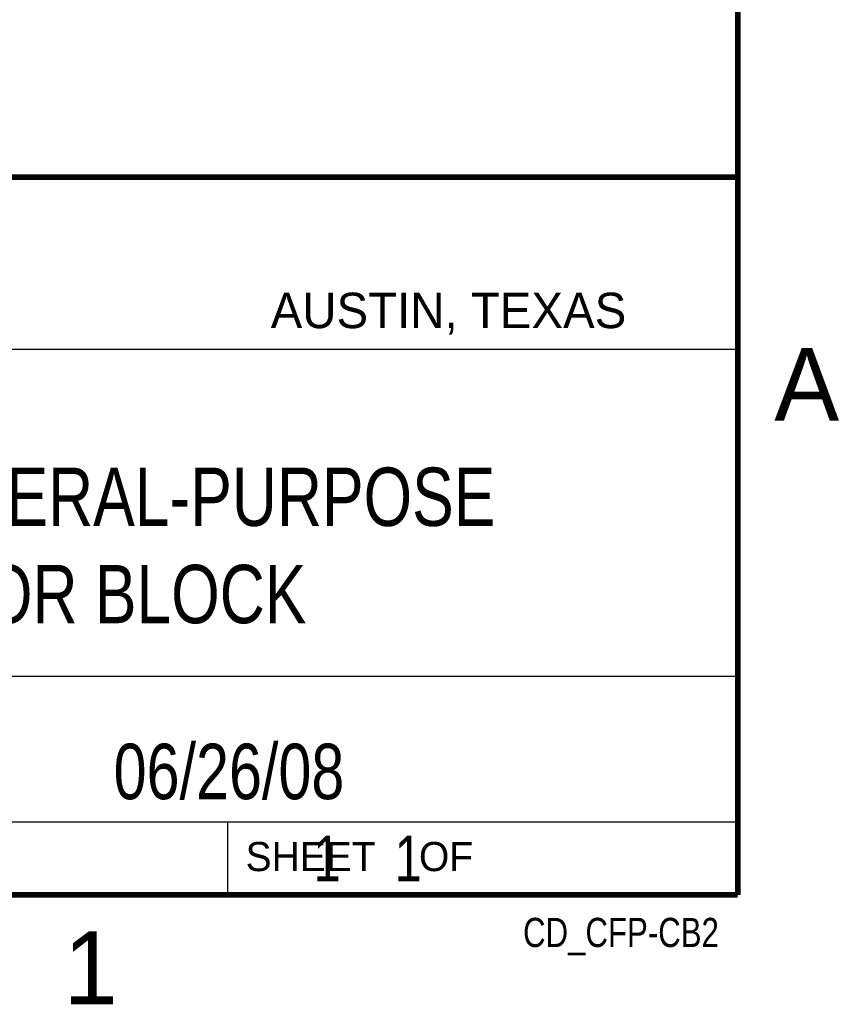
# Model space of a CAD drawing. Header units: inches. Extents: x 0 to 22, y 0 to 17.
# Tile 12 of 20: x 19 to 21.8, y 0.1 to 3.5. Entities that reach past the tile are written whole.
import ezdxf
from ezdxf.enums import TextEntityAlignment as Align

# ---------------------------------------------------------------- set-up
doc = ezdxf.new("R2010")
doc.units = ezdxf.units.IN
doc.header["$LTSCALE"] = 1.21
doc.header["$MEASUREMENT"] = 0
doc.layers.get('0').update_dxf_attribs({"linetype": 'CONTINUOUS'})
doc.styles.get("Standard").update_dxf_attribs({"font": 'txt', "width": 0.8})

msp = doc.modelspace()

# ---------------------------------------------------------------- linework, layer by layer
at = {"color": 2, "linetype": 'CONTINUOUS'}
for p, q in [((16.3737, 2.9596), (21.5037, 2.9596)), ((16.375, 2.96), (21.5, 2.96)), ((21.5037, 2.9596), (21.5037, 1.2496)), ((16.7288, 2.37), (21.5, 2.37)), ((16.3737, 1.2496), (21.5037, 1.2496)), ((18.01, 1.25), (21.5, 1.25)), ((21.5, 1.25), (21.5, 0.75)), ((16.375, 0.75), (21.5, 0.75)), ((18.01, 0.75), (21.5, 0.75)), ((19.75, 0.75), (21.5, 0.75)), ((19.75, 0.75), (19.75, 0.5)), ((21.5, 0.75), (21.5, 0.5)), ((19.75, 0.5), (21.5, 0.5)), ((20.4977, 0.4994), (21.4977, 0.4994)), ((20.4977, 0.4994), (20.4977, 0.4989)), ((20.4977, 0.4989), (21.4977, 0.4989)), ((21.4977, 0.4994), (21.4977, 0.4989))]:
    msp.add_line(p, q, dxfattribs=at)
at = {"color": 7, "linetype": 'CONTINUOUS', "const_width": 0.02}
for points in [[(21.5, 0.5), (21.5, 16.5)], [(13.6, 2.9595), (21.5, 2.96)], [(0.5, 0.5), (21.5, 0.5)]]:
    msp.add_lwpolyline(points, dxfattribs=at)

# ---------------------------------------------------------------- texts
at = {"color": 2, "linetype": 'CONTINUOUS'}
for s, height, p in [('AUSTIN, TEXAS', 0.121576, (19.898, 2.4426)), ('A', 0.25, (21.625, 2.125)), ('SHEET    OF', 0.1, (19.8121, 0.5815)), ('1', 0.25, (19.1875, 0.125))]:
    msp.add_text(s, height=height, dxfattribs=at).set_placement(p)
at = {"color": 2, "linetype": 'CONTINUOUS', "width": 0.8}
msp.add_text('CD_CFP-CB2', height=0.1, dxfattribs=at).set_placement((21.4352, 0.3213), align=Align.RIGHT)
at = {"color": 7, "linetype": 'CONTINUOUS'}
for s, insert, char_height, width, attachment_point in [('NI CFP-CB-2 GENERAL-PURPOSE\\PCONNECTOR BLOCK', (18.9387, 1.9646), 0.2, 4.32, 2), ('06/26/08 ', (19.755, 1.0181), 0.19, 1.368, 2), ('     1    1', (19.8125, 0.7031), 0.15625, 1.375, 1)]:
    msp.add_mtext(s, dxfattribs=dict(at, insert=insert, char_height=char_height, width=width, attachment_point=attachment_point))

doc.saveas('drawing.dxf')
